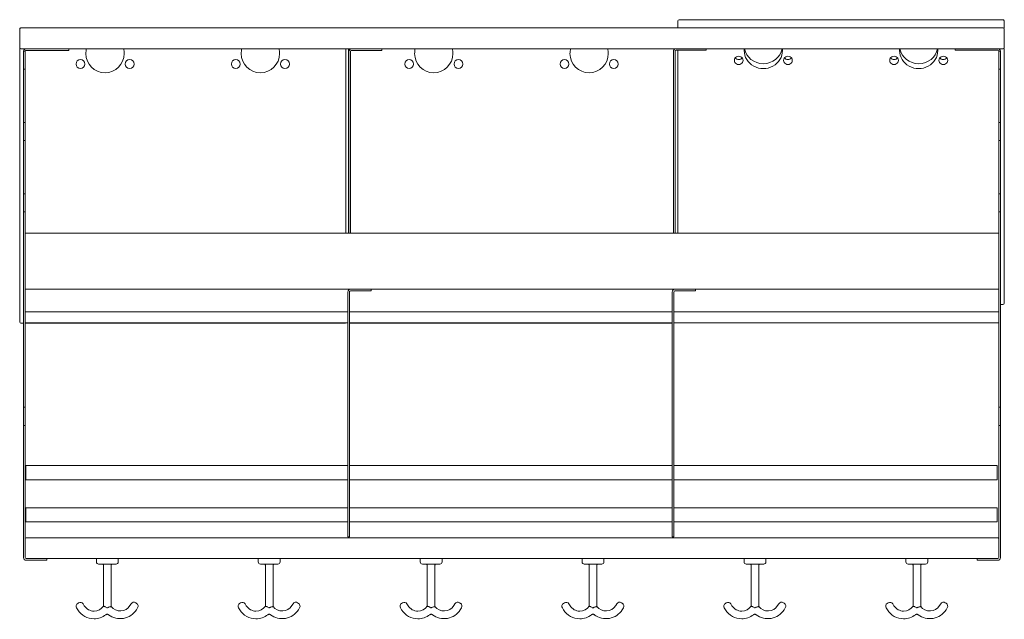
# Model space of a CAD drawing. Header units: millimetres. Extents: x -763 to 137, y -229 to 319.
import ezdxf

# ---------------------------------------------------------------- set-up
doc = ezdxf.new("R2010")
doc.units = ezdxf.units.MM

msp = doc.modelspace()

# ---------------------------------------------------------------- linework, layer by layer
at = {"color": 0, "linetype": 'Continuous', "lineweight": 0}
for p, q in [((-161.2, 312.52), (-161.2, 318.2)), ((-160.2, 319.2), (135.8, 319.2)), ((136.8, 318.2), (136.8, 312.52)), ((-762.93, 293.68), (-762.93, 310.68)), ((-761.93, 311.68), (136.07, 311.69)), ((-161.2, 311.69), (-161.2, 312.52)), ((136.8, 312.52), (136.8, 311.37)), ((137.07, 310.69), (137.07, 293.69)), ((-762.93, 42.68), (-762.93, 293.68)), ((-756.93, 292.68), (-761.93, 292.68)), ((-759.43, 288.56), (-759.43, 290.18)), ((-759.43, 288.56), (-759.43, 275.66)), ((-757.92, 290.3), (-759.41, 290.47)), ((-757.93, 288.56), (-757.93, 290.18)), ((-757.93, 288.56), (-757.93, 275.66)), ((-718.1, 292.68), (-756.93, 292.68)), ((-718.1, 291.18), (-756.93, 291.18)), ((92.24, 292.69), (-718.1, 292.68)), ((-718.1, 292.68), (-718.1, 291.18)), ((-464.93, 292.68), (-464.93, 124.18)), ((-462.43, 124.18), (-462.43, 292.68)), ((-461.93, 124.18), (-461.93, 290.18)), ((-460.43, 124.18), (-460.43, 290.18)), ((-441.93, 291.18), (-459.43, 291.18)), ((-441.93, 291.18), (-431.93, 291.18)), ((-431.93, 291.18), (-431.93, 292.68)), ((-165.43, 124.19), (-165.43, 290.19)), ((-164.43, 292.69), (-164.43, 292.19)), ((-163.93, 124.19), (-163.93, 290.19)), ((-145.43, 291.19), (-162.93, 291.19)), ((-161.2, 124.19), (-161.2, 291.19)), ((-145.43, 291.19), (-135.43, 291.19)), ((-135.43, 291.19), (-135.43, 292.69)), ((92.24, 292.69), (92.24, 291.19)), ((92.24, 292.69), (131.07, 292.69)), ((92.24, 291.19), (131.07, 291.19)), ((136.07, 292.69), (131.07, 292.69)), ((132.06, 290.3), (133.55, 290.48)), ((132.07, 288.56), (132.07, 290.19)), ((132.07, 288.56), (132.07, 275.66)), ((133.57, 288.56), (133.57, 290.19)), ((133.57, 288.56), (133.57, 275.66)), ((136.8, 293), (136.8, 59.92)), ((-759.43, 273.86), (-759.43, 275.66)), ((-759.43, 273.86), (-759.43, 225.26)), ((-759.43, 273.86), (-757.93, 273.86)), ((-757.93, 273.86), (-757.93, 275.66)), ((-757.93, 273.86), (-757.93, 225.26)), ((132.07, 273.86), (132.07, 275.66)), ((132.07, 273.86), (132.07, 225.26)), ((133.57, 273.86), (132.07, 273.86)), ((133.57, 273.86), (133.57, 275.66)), ((133.57, 273.86), (133.57, 225.26)), ((-759.43, 223.46), (-759.43, 225.26)), ((-759.43, 225.26), (-757.93, 225.26)), ((-757.93, 223.46), (-757.93, 225.26)), ((132.07, 223.46), (132.07, 225.26)), ((133.57, 225.26), (132.07, 225.26)), ((133.57, 223.46), (133.57, 225.26)), ((-759.43, 223.46), (-759.43, 210.56)), ((-757.93, 223.46), (-757.93, 210.56)), ((132.07, 223.46), (132.07, 210.56)), ((133.57, 223.46), (133.57, 210.56)), ((-759.43, 208.76), (-759.43, 210.56)), ((-759.43, 208.76), (-759.43, 160.16)), ((-759.43, 208.76), (-757.93, 208.76)), ((-757.93, 208.76), (-757.93, 210.56)), ((-757.93, 208.76), (-757.93, 160.16)), ((132.07, 208.76), (132.07, 210.56)), ((132.07, 208.76), (132.07, 160.16)), ((133.57, 208.76), (132.07, 208.76)), ((133.57, 208.76), (133.57, 210.56)), ((133.57, 208.76), (133.57, 160.16)), ((-759.43, 158.36), (-759.43, 160.16)), ((-759.43, 160.16), (-757.93, 160.16)), ((-759.43, 158.36), (-759.43, 145.46)), ((-757.93, 158.36), (-757.93, 160.16)), ((-757.93, 158.36), (-757.93, 145.46)), ((132.07, 158.36), (132.07, 160.16)), ((133.57, 160.16), (132.07, 160.16)), ((132.07, 158.36), (132.07, 145.46)), ((133.57, 158.36), (133.57, 160.16)), ((133.57, 158.36), (133.57, 145.46)), ((-759.43, 143.66), (-759.43, 145.46)), ((-757.93, 143.66), (-757.93, 145.46)), ((132.07, 143.66), (132.07, 145.46)), ((133.57, 143.66), (133.57, 145.46)), ((-759.43, 143.66), (-759.43, -35.14)), ((-759.43, 143.66), (-757.93, 143.66)), ((-757.93, 143.66), (-757.93, -35.14)), ((132.07, 143.66), (132.07, -35.14)), ((133.57, 143.66), (132.07, 143.66)), ((133.57, 143.66), (133.57, -35.14)), ((132.07, 124.19), (-757.93, 124.18)), ((-757.93, 124.18), (-757.93, 77.43)), ((132.07, 124.19), (132.07, 77.44)), ((-460.18, 72.93), (-757.93, 72.93)), ((-449.55, 72.93), (-460.18, 72.93)), ((-449.55, 72.93), (-446.17, 72.93)), ((-163.68, 72.94), (-446.17, 72.93)), ((-441.55, 71.43), (-441.55, 72.93)), ((-153.05, 72.94), (-163.68, 72.94)), ((-153.05, 72.94), (-149.67, 72.94)), ((132.07, 72.94), (-149.67, 72.94)), ((-145.05, 71.44), (-145.05, 72.94)), ((-462.93, 70.18), (-462.93, -151.44)), ((-461.43, 70.18), (-461.43, -151.44)), ((-449.55, 71.43), (-460.18, 71.43)), ((-449.55, 71.43), (-441.55, 71.43)), ((-166.43, 70.19), (-166.43, -151.44)), ((-164.93, 70.19), (-164.93, -151.44)), ((-153.05, 71.44), (-163.68, 71.44)), ((-153.05, 71.44), (-145.05, 71.44)), ((133.57, 58.92), (135.8, 58.92)), ((-462.93, 52.18), (-757.93, 52.18)), ((-166.43, 52.19), (-461.43, 52.18)), ((132.07, 52.19), (-164.93, 52.19)), ((-759.43, 41.68), (-761.93, 41.68)), ((-462.93, 42.18), (-757.93, 42.18)), ((-465.93, 41.68), (-757.93, 41.68)), ((-166.43, 42.19), (-461.43, 42.18)), ((-166.43, 41.69), (-461.43, 41.68)), ((132.07, 42.19), (-164.93, 42.19)), ((-759.43, -36.94), (-759.43, -35.14)), ((-759.43, -35.14), (-757.93, -35.14)), ((-757.93, -36.94), (-757.93, -35.14)), ((132.07, -36.94), (132.07, -35.14)), ((133.57, -35.14), (132.07, -35.14)), ((133.57, -36.94), (133.57, -35.14)), ((-759.43, -36.94), (-759.43, -49.84)), ((-757.93, -36.94), (-757.93, -49.84)), ((132.07, -36.94), (132.07, -49.84)), ((133.57, -36.94), (133.57, -49.84)), ((-759.43, -51.64), (-759.43, -49.84)), ((-759.43, -51.64), (-759.43, -172.47)), ((-759.43, -51.64), (-757.93, -51.64)), ((-757.93, -51.64), (-757.93, -49.84)), ((-757.93, -51.64), (-757.93, -172.47)), ((132.07, -51.64), (132.07, -49.84)), ((132.07, -51.64), (132.07, -172.47)), ((133.57, -51.64), (132.07, -51.64)), ((133.57, -51.64), (133.57, -49.84)), ((133.57, -51.64), (133.57, -172.47)), ((-757.43, -88.7), (-757.43, -99.24)), ((-462.93, -88.44), (-757.18, -88.45)), ((-166.43, -88.44), (-461.43, -88.44)), ((130.32, -88.44), (-164.93, -88.44)), ((130.57, -99.23), (130.57, -88.69)), ((-757.43, -99.24), (-757.43, -101.2)), ((-462.93, -101.44), (-757.18, -101.45)), ((-166.43, -101.44), (-461.43, -101.44)), ((130.32, -101.44), (-164.93, -101.44)), ((130.57, -101.19), (130.57, -99.23)), ((-757.43, -127.2), (-757.43, -133.52)), ((-757.43, -133.52), (-757.43, -139.7)), ((-462.93, -126.94), (-757.18, -126.95)), ((-166.43, -126.94), (-461.43, -126.94)), ((130.32, -126.94), (-164.93, -126.94)), ((130.57, -133.52), (130.57, -127.19)), ((130.57, -139.69), (130.57, -133.52)), ((-462.93, -139.94), (-757.18, -139.95)), ((-166.43, -139.94), (-461.43, -139.94)), ((130.32, -139.94), (-164.93, -139.94)), ((-462.93, -153.44), (-462.93, -151.44)), ((-461.43, -153.44), (-461.43, -151.44)), ((-166.43, -153.44), (-166.43, -151.44)), ((-164.93, -153.44), (-164.93, -151.44)), ((-756.93, -154.47), (131.07, -154.47)), ((-461.43, -153.44), (-462.93, -153.44)), ((-164.93, -153.44), (-166.43, -153.44)), ((-756.93, -173.47), (-738.1, -173.47)), ((-756.93, -174.97), (-738.1, -174.97)), ((-738.1, -174.97), (-738.1, -173.47)), ((112.25, -173.47), (-738.1, -173.47)), ((-692.85, -176.47), (-692.85, -173.47)), ((-690.85, -178.47), (-674.85, -178.47)), ((-686.35, -216.97), (-686.35, -179.47)), ((-679.35, -217.19), (-679.35, -179.47)), ((-672.85, -176.47), (-672.85, -173.47)), ((-544.85, -176.47), (-544.85, -173.47)), ((-542.85, -178.47), (-526.85, -178.47)), ((-538.35, -216.97), (-538.35, -179.47)), ((-531.35, -217.19), (-531.35, -179.47)), ((-524.85, -176.47), (-524.85, -173.47)), ((-396.85, -176.47), (-396.85, -173.47)), ((-394.85, -178.47), (-378.85, -178.47)), ((-390.35, -216.97), (-390.35, -179.47)), ((-383.35, -217.19), (-383.35, -179.47)), ((-376.85, -176.47), (-376.85, -173.47)), ((-248.85, -176.47), (-248.85, -173.47)), ((-246.85, -178.47), (-230.85, -178.47)), ((-242.35, -216.97), (-242.35, -179.47)), ((-235.35, -217.19), (-235.35, -179.47)), ((-228.85, -176.47), (-228.85, -173.47)), ((-100.85, -176.47), (-100.85, -173.47)), ((-98.85, -178.47), (-82.85, -178.47)), ((-94.35, -216.97), (-94.35, -179.47)), ((-87.35, -217.19), (-87.35, -179.47)), ((-80.85, -176.47), (-80.85, -173.47)), ((47.15, -176.47), (47.15, -173.47)), ((49.15, -178.47), (65.15, -178.47)), ((53.65, -216.97), (53.65, -179.47)), ((60.65, -217.19), (60.65, -179.47)), ((67.15, -176.47), (67.15, -173.47)), ((112.25, -174.97), (112.25, -173.47)), ((131.07, -173.47), (112.25, -173.47)), ((131.07, -174.97), (112.25, -174.97)), ((-709.06, -213.85), (-709.91, -214.37)), ((-703.87, -216.5), (-704.93, -214.81)), ((-662.11, -216.42), (-661.05, -214.73)), ((-656.06, -214.32), (-656.91, -213.78)), ((-561.06, -213.84), (-561.91, -214.37)), ((-555.87, -216.5), (-556.93, -214.81)), ((-514.11, -216.42), (-513.05, -214.73)), ((-508.06, -214.32), (-508.91, -213.78)), ((-413.06, -213.84), (-413.91, -214.37)), ((-407.87, -216.5), (-408.93, -214.81)), ((-366.11, -216.42), (-365.05, -214.72)), ((-360.06, -214.32), (-360.91, -213.78)), ((-265.06, -213.84), (-265.91, -214.37)), ((-259.87, -216.5), (-260.93, -214.81)), ((-218.11, -216.42), (-217.05, -214.72)), ((-212.06, -214.32), (-212.91, -213.78)), ((-117.06, -213.84), (-117.91, -214.37)), ((-111.87, -216.5), (-112.93, -214.81)), ((-70.11, -216.42), (-69.05, -214.72)), ((-64.06, -214.31), (-64.91, -213.78)), ((30.94, -213.84), (30.09, -214.37)), ((36.13, -216.5), (35.07, -214.8)), ((77.89, -216.42), (78.95, -214.72)), ((83.94, -214.31), (83.09, -213.78)), ((-709.81, -220.2), (-710.87, -218.51)), ((-684.73, -217.46), (-683.01, -218.55)), ((-683.14, -218.47), (-682.79, -218.47)), ((-656.19, -220.15), (-655.12, -218.45)), ((-561.81, -220.2), (-562.87, -218.51)), ((-536.73, -217.46), (-535.01, -218.55)), ((-535.14, -218.47), (-534.79, -218.47)), ((-508.19, -220.15), (-507.12, -218.45)), ((-413.81, -220.2), (-414.87, -218.51)), ((-388.73, -217.46), (-387.01, -218.55)), ((-387.14, -218.47), (-386.79, -218.47)), ((-360.19, -220.15), (-359.12, -218.45)), ((-265.81, -220.2), (-266.87, -218.5)), ((-240.73, -217.46), (-239.01, -218.55)), ((-239.14, -218.47), (-238.79, -218.47)), ((-212.19, -220.14), (-211.12, -218.45)), ((-117.81, -220.2), (-118.87, -218.5)), ((-92.73, -217.46), (-91.01, -218.55)), ((-91.14, -218.47), (-90.79, -218.47)), ((-64.19, -220.14), (-63.12, -218.45)), ((30.19, -220.2), (29.13, -218.5)), ((55.27, -217.45), (56.99, -218.55)), ((56.86, -218.47), (57.21, -218.47)), ((83.81, -220.14), (84.88, -218.45))]:
    msp.add_line(p, q, dxfattribs=at)
at = {"color": 0, "linetype": 'Continuous', "lineweight": 0, "extrusion": (2.20056e-16, -9.40395e-38, -1)}
for centre, radius, start, end in [((160.2, 318.2), 1, 359.99983, 89.99983), ((-135.8, 59.92), 1, 179.99983, 269.99983), ((757.18, -88.7), 0.25, 359.99983, 89.99983), ((-130.32, -139.69), 0.25, 179.99983, 269.99983)]:
    msp.add_arc(centre, radius, start, end, dxfattribs=at)
at = {"color": 0, "linetype": 'Continuous', "lineweight": 0, "extrusion": (2.20056e-16, 0, -1)}
for centre, radius, start, end in [((-135.8, 318.2), 1, 89.99983, 179.99983), ((757.18, -101.2), 0.25, 269.99983, 359.99983), ((757.18, -127.2), 0.25, 359.99983, 89.99983), ((-130.32, -127.19), 0.25, 89.99983, 179.99983), ((757.18, -139.7), 0.25, 269.99983, 359.99983)]:
    msp.add_arc(centre, radius, start, end, dxfattribs=at)
at = {"color": 0, "linetype": 'Continuous', "lineweight": 0}
for centre, radius, start, end in [((-761.93, 310.68), 1, 90.00017, 180.00017), ((136.07, 310.69), 1, 0.00017, 90.00017), ((-761.93, 293.68), 1, 180.00017, 270.00017), ((-756.93, 290.18), 2.5, 90.00017, 173.32511), ((-756.93, 290.18), 1, 90.00017, 173.32511), ((-684.93, 288.18), 17.5, 165.09957, 180.00017), ((-684.93, 288.18), 17.5, 180.00017, 0.00017), ((-684.93, 288.18), 17.5, 0.00017, 14.90077), ((-542.93, 288.18), 17.5, 165.09957, 180.00017), ((-542.93, 288.18), 17.5, 180.00017, 0.00017), ((-542.93, 288.18), 17.5, 0.00017, 14.90077), ((-384.43, 288.19), 17.5, 165.09957, 180.00017), ((-384.43, 288.19), 17.5, 180.00017, 0.00017), ((-384.43, 288.19), 17.5, 0.00017, 14.90077), ((-242.43, 288.19), 17.5, 165.09957, 180.00017), ((-242.43, 288.19), 17.5, 180.00017, 0.00017), ((-242.43, 288.19), 17.5, 0.00017, 14.90077), ((136.07, 293.69), 1, 270.00017, 0.00017), ((-707.43, 278.68), 4, 0.00017, 180.00017), ((-662.43, 278.68), 4, 0.00017, 180.00017), ((-565.43, 278.68), 4, 0.00017, 180.00017), ((-520.43, 278.68), 4, 0.00017, 180.00017), ((-406.93, 278.69), 4, 0.00017, 180.00017), ((-361.93, 278.69), 4, 0.00017, 180.00017), ((-264.93, 278.69), 4, 0.00017, 180.00017), ((-219.93, 278.69), 4, 0.00017, 180.00017), ((-707.43, 278.68), 4, 180.00017, 0.00017), ((-662.43, 278.68), 4, 180.00017, 0.00017), ((-565.43, 278.68), 4, 180.00017, 0.00017), ((-520.43, 278.68), 4, 180.00017, 0.00017), ((-406.93, 278.69), 4, 180.00017, 0.00017), ((-361.93, 278.69), 4, 180.00017, 0.00017), ((-264.93, 278.69), 4, 180.00017, 0.00017), ((-219.93, 278.69), 4, 180.00017, 0.00017), ((-460.18, 70.18), 2.75, 90.00017, 180.00017), ((-163.68, 70.19), 2.75, 90.00017, 180.00017), ((-460.18, 70.18), 1.25, 90.00017, 180.00017), ((-163.68, 70.19), 1.25, 90.00017, 180.00017), ((-761.93, 42.68), 1, 180.00017, 270.00017), ((-465.93, 42.68), 1, 270.00017, 330.00017), ((-165.43, 42.69), 1, 300.00017, 330.00017), ((-756.93, -172.47), 2.5, 180.00017, 270.00017), ((-756.93, -172.47), 1, 180.00017, 270.00017), ((-690.85, -176.47), 2, 180.00017, 270.00017), ((-678.35, -179.47), 1, 90.00017, 180.00017), ((-542.85, -176.47), 2, 180.00017, 270.00017), ((-530.35, -179.47), 1, 90.00017, 180.00017), ((-394.85, -176.47), 2, 180.00017, 270.00017), ((-382.35, -179.47), 1, 90.00017, 180.00017), ((-246.85, -176.47), 2, 180.00017, 270.00017), ((-234.35, -179.47), 1, 90.00017, 180.00017), ((-98.85, -176.47), 2, 180.00017, 270.00017), ((-86.35, -179.47), 1, 90.00017, 180.00017), ((49.15, -176.47), 2, 180.00017, 270.00017), ((61.65, -179.47), 1, 90.00017, 180.00017), ((-707.47, -216.39), 3, 31.90163, 121.90163), ((-657.66, -216.86), 3, 327.8238, 57.8238), ((-559.47, -216.39), 3, 31.90163, 121.90163), ((-509.66, -216.86), 3, 327.8238, 57.8238), ((-411.47, -216.39), 3, 31.90163, 121.90163), ((-361.66, -216.85), 3, 327.8238, 57.8238), ((-263.47, -216.39), 3, 31.90163, 121.90163), ((-213.66, -216.85), 3, 327.8238, 57.8238), ((-115.47, -216.39), 3, 31.90163, 121.90163), ((-65.66, -216.85), 3, 327.8238, 57.8238), ((32.53, -216.39), 3, 31.90163, 121.90163), ((82.34, -216.85), 3, 327.8238, 57.8238), ((-694.96, -210.96), 17.5, 211.90163, 270.00017), ((-694.96, -210.96), 10.5, 211.90163, 270.00017), ((-694.96, -210.96), 10.5, 270.00017, 325.069), ((-694.96, -210.96), 17.5, 270.00017, 308.21073), ((-546.96, -210.96), 17.5, 211.90163, 270.00017), ((-546.96, -210.96), 10.5, 211.90163, 270.00017), ((-546.96, -210.96), 10.5, 270.00017, 325.069), ((-546.96, -210.96), 17.5, 270.00017, 308.21073), ((-398.96, -210.96), 17.5, 211.90163, 270.00017), ((-398.96, -210.96), 10.5, 211.90163, 270.00017), ((-398.96, -210.96), 10.5, 270.00017, 325.069), ((-398.96, -210.96), 17.5, 270.00017, 308.21073), ((-250.96, -210.95), 17.5, 211.90163, 270.00017), ((-250.96, -210.95), 10.5, 211.90163, 270.00017), ((-250.96, -210.95), 10.5, 270.00017, 325.069), ((-250.96, -210.95), 17.5, 270.00017, 308.21073), ((-102.96, -210.95), 17.5, 211.90163, 270.00017), ((-102.96, -210.95), 10.5, 211.90163, 270.00017), ((-102.96, -210.95), 10.5, 270.00017, 325.069), ((-102.96, -210.95), 17.5, 270.00017, 308.21073), ((45.04, -210.95), 17.5, 211.90163, 270.00017), ((45.04, -210.95), 10.5, 211.90163, 270.00017), ((45.04, -210.95), 10.5, 270.00017, 325.069), ((45.04, -210.95), 17.5, 270.00017, 308.21073)]:
    msp.add_arc(centre, radius, start, end, dxfattribs=at)
at = {"color": 0, "linetype": 'Continuous', "lineweight": 0, "extrusion": (2.20056e-16, -1.69149e-31, -1)}
for centre in [(459.43, 290.18), (162.93, 290.19)]:
    msp.add_arc(centre, 2.5, 359.99983, 89.99983, dxfattribs=at)
at = {"color": 0, "linetype": 'Continuous', "lineweight": 0, "extrusion": (2.20056e-16, 1.23774e-31, -1)}
for centre in [(459.43, 290.18), (162.93, 290.19)]:
    msp.add_arc(centre, 1, 359.99983, 89.99983, dxfattribs=at)
at = {"color": 0, "linetype": 'Continuous', "lineweight": 0, "extrusion": (2.20056e-16, 7.48134e-32, -1)}
msp.add_arc((-131.07, 290.19), 2.5, 89.99983, 173.32477, dxfattribs=at)
at = {"color": 0, "linetype": 'Continuous', "lineweight": 0, "extrusion": (2.20056e-16, 1.88726e-31, -1)}
msp.add_arc((-131.07, 290.19), 1, 89.99983, 173.32477, dxfattribs=at)
at = {"color": 0, "linetype": 'Continuous', "lineweight": 0, "extrusion": (2.20056e-16, 9.40395e-38, -1)}
for centre, start, end in [((-130.32, -88.69), 89.99983, 179.99983), ((-130.32, -101.19), 179.99983, 269.99983)]:
    msp.add_arc(centre, 0.25, start, end, dxfattribs=at)
at = {"color": 0, "linetype": 'Continuous', "lineweight": 0, "extrusion": (2.20056e-16, -2.23404e-31, -1)}
for centre, radius, start, end in [((756.93, -155.47), 1, 359.99983, 89.99983), ((674.85, -176.47), 2, 179.99983, 269.99983), ((526.85, -176.47), 2, 179.99983, 269.99983), ((378.85, -176.47), 2, 179.99983, 269.99983), ((230.85, -176.47), 2, 179.99983, 269.99983), ((82.85, -176.47), 2, 179.99983, 269.99983), ((-65.15, -176.47), 2, 179.99983, 269.99983)]:
    msp.add_arc(centre, radius, start, end, dxfattribs=at)
at = {"color": 0, "linetype": 'Continuous', "lineweight": 0, "extrusion": (2.20056e-16, 1.92782e-31, -1)}
msp.add_arc((-131.07, -155.47), 1, 89.99983, 179.99983, dxfattribs=at)
at = {"color": 0, "linetype": 'Continuous', "lineweight": 0, "extrusion": (2.20056e-16, -3.69991e-31, -1)}
for centre in [(687.35, -179.47), (539.35, -179.47), (391.35, -179.47), (243.35, -179.47), (95.35, -179.47), (-52.65, -179.47)]:
    msp.add_arc(centre, 1, 89.99983, 179.99983, dxfattribs=at)
at = {"color": 0, "linetype": 'Continuous', "lineweight": 0, "extrusion": (2.20056e-16, -3.48798e-31, -1)}
msp.add_arc((-131.07, -172.47), 1, 179.99983, 269.99983, dxfattribs=at)
at = {"color": 0, "linetype": 'Continuous', "lineweight": 0, "extrusion": (2.20056e-16, 2.73816e-31, -1)}
msp.add_arc((-131.07, -172.47), 2.5, 179.99983, 269.99983, dxfattribs=at)
at = {"color": 0, "linetype": 'Continuous', "lineweight": 0, "extrusion": (2.20056e-16, 7.39557e-32, -1)}
for centre in [(708.32, -216.92), (560.32, -216.92), (412.32, -216.92), (264.32, -216.92), (116.32, -216.92), (-31.68, -216.92)]:
    msp.add_arc(centre, 3, 328.09837, 58.09837, dxfattribs=at)
at = {"color": 0, "linetype": 'Continuous', "lineweight": 0, "extrusion": (2.20056e-16, -2.95823e-31, -1)}
for centre in [(658.51, -216.32), (510.51, -216.32), (362.51, -216.32), (214.51, -216.32), (66.51, -216.32), (-81.49, -216.32)]:
    msp.add_arc(centre, 3, 32.1762, 122.1762, dxfattribs=at)
at = {"color": 0, "linetype": 'Continuous', "lineweight": 0, "extrusion": (2.20056e-16, -7.39557e-32, -1)}
for centre in [(671, -210.83), (523, -210.83), (375, -210.83), (227, -210.83), (79, -210.83), (-69, -210.82)]:
    msp.add_arc(centre, 17.5, 212.1762, 307.59422, dxfattribs=at)
at = {"color": 0, "linetype": 'Continuous', "lineweight": 0, "extrusion": (2.20056e-16, 1.2326e-31, -1)}
for centre in [(671, -210.83), (523, -210.83), (375, -210.83), (227, -210.83), (79, -210.83), (-69, -210.82)]:
    msp.add_arc(centre, 10.5, 212.1762, 322.6756, dxfattribs=at)
at = {"color": 0, "linetype": 'Continuous', "lineweight": 0}
for centre, major_axis, start_param, end_param in [((-83.2, 290.98), (-17.5, 0), -0.103683, 0), ((-83.2, 290.98), (-17.5, 0), 0, 3.141593), ((-83.2, 295.49), (-17.5, 0), 0.170776, 2.970817), ((-83.2, 290.98), (17.5, 0), 0, 0.103683), ((58.8, 290.98), (-17.5, 0), -0.103683, 0), ((58.8, 290.98), (-17.5, 0), 0, 3.141593), ((58.8, 295.49), (-17.5, 0), 0.170776, 2.970817), ((58.8, 290.98), (17.5, 0), 0, 0.103683), ((-105.7, 282.02), (4, 0), 0, 3.141593), ((-105.7, 282.02), (-4, 0), 0, 3.141593), ((-105.7, 286.53), (4, 0), -2.500392, -0.641201), ((-60.7, 282.02), (4, 0), 0, 3.141593), ((-60.7, 282.02), (-4, 0), 0, 3.141593), ((-60.7, 286.54), (4, 0), -2.500392, -0.641201), ((36.3, 282.03), (4, 0), 0, 3.141593), ((36.3, 282.03), (-4, 0), 0, 3.141593), ((36.3, 286.54), (4, 0), -2.500392, -0.641201), ((81.3, 282.03), (4, 0), 0, 3.141593), ((81.3, 282.03), (-4, 0), 0, 3.141593), ((81.3, 286.54), (4, 0), -2.500392, -0.641201)]:
    msp.add_ellipse(centre, major_axis=major_axis, ratio=0.942539, start_param=start_param, end_param=end_param, dxfattribs=at)
for points, knots in [([(-759.41, 290.47), (-759.41, 290.47), (-759.41, 290.47), (-759.41, 290.47), (-759.41, 290.47), (-759.41, 290.46), (-759.41, 290.46), (-759.41, 290.46), (-759.41, 290.46), (-759.41, 290.46), (-759.41, 290.46), (-759.41, 290.46), (-759.41, 290.46), (-759.41, 290.46), (-759.41, 290.46), (-759.41, 290.46), (-759.42, 290.44), (-759.42, 290.43), (-759.42, 290.4), (-759.42, 290.39), (-759.42, 290.38), (-759.42, 290.36), (-759.42, 290.35), (-759.42, 290.34), (-759.42, 290.34), (-759.43, 290.33), (-759.43, 290.32), (-759.43, 290.31), (-759.43, 290.28), (-759.43, 290.24), (-759.43, 290.18)], [0, 0, 0, 0, 0.125, 0.125, 0.125, 0.1875, 0.1875, 0.1875, 0.21875, 0.21875, 0.21875, 0.234375, 0.234375, 0.234375, 0.25, 0.25, 0.25, 0.5, 0.5, 0.5, 0.625, 0.625, 0.625, 0.6875, 0.6875, 0.6875, 0.75, 0.75, 0.75, 1, 1, 1, 1]), ([(-757.92, 290.3), (-757.92, 290.3), (-757.92, 290.29), (-757.93, 290.25), (-757.93, 290.22), (-757.93, 290.18)], [-0.08985016, -0.08985016, -0.08985016, -0.08985016, -0.04065646, -0.04065646, 0, 0, 0, 0]), ([(132.06, 290.3), (132.06, 290.3), (132.06, 290.3), (132.07, 290.25), (132.07, 290.23), (132.07, 290.19)], [-0.08985016, -0.08985016, -0.08985016, -0.08985016, -0.04065646, -0.04065646, 0, 0, 0, 0]), ([(133.55, 290.48), (133.55, 290.47), (133.56, 290.46), (133.56, 290.39), (133.56, 290.38), (133.57, 290.33), (133.57, 290.31), (133.57, 290.26), (133.57, 290.22), (133.57, 290.19)], [-0.05871465, -0.05871465, -0.05871465, -0.05871465, -0.03319746, -0.03319746, -0.02784759, -0.02784759, -0.01745337, -0.01745337, 0, 0, 0, 0]), ([(-684.73, -217.46), (-684.97, -217.39), (-685.18, -217.32), (-685.69, -217.17), (-685.94, -217.1), (-686.27, -216.99), (-686.35, -216.97), (-686.35, -216.97)], [-0.9185196, -0.9185196, -0.9185196, -0.9185196, -0.8325319, -0.8325319, -0.6932043, -0.6932043, -0.5617574, -0.5617574, -0.5617574, -0.5617574]), ([(-681.67, -224.69), (-681.85, -224.56), (-682.04, -224.46), (-682.45, -224.32), (-682.67, -224.28), (-683.1, -224.28), (-683.32, -224.31), (-683.75, -224.45), (-683.95, -224.57), (-684.13, -224.71)], [0, 0, 0, 0, 0.648179, 0.648179, 1.298356, 1.298356, 1.948461, 1.948461, 2.634025, 2.634025, 2.634025, 2.634025]), ([(-683.01, -218.55), (-682.98, -218.57), (-682.95, -218.59), (-682.9, -218.62), (-682.87, -218.64), (-682.84, -218.66)], [-0.02015941, -0.02015941, -0.02015941, -0.02015941, -0.01007915, -0.01007915, 0, 0, 0, 0]), ([(-679.35, -217.19), (-679.35, -217.19), (-679.35, -217.19), (-679.35, -217.19), (-679.43, -217.22), (-679.75, -217.33), (-679.99, -217.41), (-680.6, -217.61), (-680.98, -217.72), (-681.62, -217.92), (-681.86, -217.99), (-682.34, -218.14), (-682.59, -218.21), (-682.84, -218.28), (-682.85, -218.28), (-682.85, -218.28)], [-0.5634467, -0.5634467, -0.5634467, -0.5634467, -0.561027, -0.561027, -0.4308715, -0.4308715, -0.2968406, -0.2968406, -0.1554636, -0.1554636, -0.0777901, -0.0777901, 0, 0, 0.0009241, 0.0009241, 0.0009241, 0.0009241]), ([(-536.73, -217.46), (-536.97, -217.39), (-537.18, -217.32), (-537.69, -217.17), (-537.94, -217.09), (-538.27, -216.99), (-538.35, -216.97), (-538.35, -216.97)], [-0.9185196, -0.9185196, -0.9185196, -0.9185196, -0.8325319, -0.8325319, -0.6932043, -0.6932043, -0.5617574, -0.5617574, -0.5617574, -0.5617574]), ([(-533.67, -224.69), (-533.85, -224.56), (-534.04, -224.46), (-534.45, -224.32), (-534.67, -224.28), (-535.1, -224.28), (-535.32, -224.31), (-535.75, -224.45), (-535.95, -224.56), (-536.13, -224.71)], [0, 0, 0, 0, 0.648179, 0.648179, 1.298356, 1.298356, 1.948461, 1.948461, 2.634025, 2.634025, 2.634025, 2.634025]), ([(-535.01, -218.55), (-534.98, -218.57), (-534.95, -218.59), (-534.9, -218.62), (-534.87, -218.64), (-534.84, -218.66)], [-0.02015941, -0.02015941, -0.02015941, -0.02015941, -0.01007915, -0.01007915, 0, 0, 0, 0]), ([(-531.35, -217.19), (-531.35, -217.19), (-531.35, -217.19), (-531.35, -217.19), (-531.43, -217.22), (-531.75, -217.33), (-531.99, -217.41), (-532.6, -217.6), (-532.98, -217.72), (-533.62, -217.92), (-533.86, -217.99), (-534.34, -218.13), (-534.59, -218.21), (-534.84, -218.28), (-534.85, -218.28), (-534.85, -218.28)], [-0.5634467, -0.5634467, -0.5634467, -0.5634467, -0.561027, -0.561027, -0.4308715, -0.4308715, -0.2968406, -0.2968406, -0.1554636, -0.1554636, -0.0777901, -0.0777901, 0, 0, 0.0009241, 0.0009241, 0.0009241, 0.0009241]), ([(-388.73, -217.46), (-388.97, -217.39), (-389.18, -217.32), (-389.69, -217.17), (-389.94, -217.09), (-390.27, -216.99), (-390.35, -216.97), (-390.35, -216.97)], [-0.9185196, -0.9185196, -0.9185196, -0.9185196, -0.8325319, -0.8325319, -0.6932043, -0.6932043, -0.5617574, -0.5617574, -0.5617574, -0.5617574]), ([(-385.67, -224.69), (-385.85, -224.56), (-386.04, -224.46), (-386.45, -224.31), (-386.67, -224.28), (-387.1, -224.28), (-387.32, -224.31), (-387.75, -224.45), (-387.95, -224.56), (-388.13, -224.71)], [0, 0, 0, 0, 0.648179, 0.648179, 1.298356, 1.298356, 1.948461, 1.948461, 2.634025, 2.634025, 2.634025, 2.634025]), ([(-387.01, -218.55), (-386.98, -218.57), (-386.95, -218.59), (-386.9, -218.62), (-386.87, -218.64), (-386.84, -218.66)], [-0.02015941, -0.02015941, -0.02015941, -0.02015941, -0.01007915, -0.01007915, 0, 0, 0, 0]), ([(-383.35, -217.19), (-383.35, -217.19), (-383.35, -217.19), (-383.35, -217.19), (-383.43, -217.22), (-383.75, -217.33), (-383.99, -217.41), (-384.6, -217.6), (-384.98, -217.72), (-385.62, -217.92), (-385.86, -217.99), (-386.34, -218.13), (-386.59, -218.21), (-386.84, -218.28), (-386.85, -218.28), (-386.85, -218.28)], [-0.5634467, -0.5634467, -0.5634467, -0.5634467, -0.561027, -0.561027, -0.4308715, -0.4308715, -0.2968406, -0.2968406, -0.1554636, -0.1554636, -0.0777901, -0.0777901, 0, 0, 0.0009241, 0.0009241, 0.0009241, 0.0009241]), ([(-240.73, -217.46), (-240.97, -217.39), (-241.18, -217.32), (-241.69, -217.17), (-241.94, -217.09), (-242.27, -216.99), (-242.35, -216.97), (-242.35, -216.97)], [-0.9185196, -0.9185196, -0.9185196, -0.9185196, -0.8325319, -0.8325319, -0.6932043, -0.6932043, -0.5617574, -0.5617574, -0.5617574, -0.5617574]), ([(-237.67, -224.69), (-237.85, -224.56), (-238.04, -224.46), (-238.45, -224.31), (-238.67, -224.28), (-239.1, -224.28), (-239.32, -224.31), (-239.75, -224.45), (-239.95, -224.56), (-240.13, -224.71)], [0, 0, 0, 0, 0.648179, 0.648179, 1.298356, 1.298356, 1.948461, 1.948461, 2.634025, 2.634025, 2.634025, 2.634025]), ([(-239.01, -218.55), (-238.98, -218.57), (-238.95, -218.59), (-238.9, -218.62), (-238.87, -218.64), (-238.84, -218.66)], [-0.02015941, -0.02015941, -0.02015941, -0.02015941, -0.01007915, -0.01007915, 0, 0, 0, 0]), ([(-235.35, -217.19), (-235.35, -217.19), (-235.35, -217.19), (-235.35, -217.19), (-235.43, -217.22), (-235.75, -217.33), (-235.99, -217.41), (-236.6, -217.6), (-236.98, -217.72), (-237.62, -217.92), (-237.86, -217.99), (-238.34, -218.13), (-238.59, -218.21), (-238.84, -218.28), (-238.85, -218.28), (-238.85, -218.28)], [-0.5634467, -0.5634467, -0.5634467, -0.5634467, -0.561027, -0.561027, -0.4308715, -0.4308715, -0.2968406, -0.2968406, -0.1554636, -0.1554636, -0.0777901, -0.0777901, 0, 0, 0.0009241, 0.0009241, 0.0009241, 0.0009241]), ([(-92.73, -217.46), (-92.97, -217.39), (-93.18, -217.32), (-93.69, -217.17), (-93.94, -217.09), (-94.27, -216.99), (-94.35, -216.97), (-94.35, -216.97)], [-0.9185196, -0.9185196, -0.9185196, -0.9185196, -0.8325319, -0.8325319, -0.6932043, -0.6932043, -0.5617574, -0.5617574, -0.5617574, -0.5617574]), ([(-89.67, -224.69), (-89.85, -224.56), (-90.04, -224.45), (-90.45, -224.31), (-90.67, -224.28), (-91.1, -224.28), (-91.32, -224.31), (-91.75, -224.45), (-91.95, -224.56), (-92.13, -224.7)], [0, 0, 0, 0, 0.648179, 0.648179, 1.298356, 1.298356, 1.948461, 1.948461, 2.634025, 2.634025, 2.634025, 2.634025]), ([(-91.01, -218.55), (-90.98, -218.57), (-90.95, -218.59), (-90.9, -218.62), (-90.87, -218.64), (-90.84, -218.66)], [-0.02015941, -0.02015941, -0.02015941, -0.02015941, -0.01007915, -0.01007915, 0, 0, 0, 0]), ([(-87.35, -217.19), (-87.35, -217.19), (-87.35, -217.19), (-87.35, -217.19), (-87.43, -217.22), (-87.75, -217.33), (-87.99, -217.41), (-88.6, -217.6), (-88.98, -217.72), (-89.62, -217.92), (-89.86, -217.99), (-90.34, -218.13), (-90.59, -218.21), (-90.84, -218.28), (-90.85, -218.28), (-90.85, -218.28)], [-0.5634467, -0.5634467, -0.5634467, -0.5634467, -0.561027, -0.561027, -0.4308715, -0.4308715, -0.2968406, -0.2968406, -0.1554636, -0.1554636, -0.0777901, -0.0777901, 0, 0, 0.0009241, 0.0009241, 0.0009241, 0.0009241]), ([(55.27, -217.45), (55.03, -217.39), (54.82, -217.32), (54.31, -217.17), (54.06, -217.09), (53.73, -216.99), (53.65, -216.97), (53.65, -216.97)], [-0.9185196, -0.9185196, -0.9185196, -0.9185196, -0.8325319, -0.8325319, -0.6932043, -0.6932043, -0.5617574, -0.5617574, -0.5617574, -0.5617574]), ([(58.33, -224.69), (58.15, -224.56), (57.96, -224.45), (57.55, -224.31), (57.33, -224.28), (56.9, -224.27), (56.68, -224.31), (56.25, -224.45), (56.05, -224.56), (55.87, -224.7)], [0, 0, 0, 0, 0.648179, 0.648179, 1.298356, 1.298356, 1.948461, 1.948461, 2.634025, 2.634025, 2.634025, 2.634025]), ([(56.99, -218.55), (57.02, -218.57), (57.05, -218.58), (57.1, -218.62), (57.13, -218.64), (57.16, -218.66)], [-0.02015941, -0.02015941, -0.02015941, -0.02015941, -0.01007915, -0.01007915, 0, 0, 0, 0]), ([(60.65, -217.19), (60.65, -217.19), (60.65, -217.19), (60.65, -217.19), (60.57, -217.22), (60.25, -217.33), (60.01, -217.41), (59.4, -217.6), (59.02, -217.72), (58.38, -217.92), (58.14, -217.99), (57.66, -218.13), (57.41, -218.21), (57.16, -218.28), (57.15, -218.28), (57.15, -218.28)], [-0.5634467, -0.5634467, -0.5634467, -0.5634467, -0.561027, -0.561027, -0.4308715, -0.4308715, -0.2968406, -0.2968406, -0.1554636, -0.1554636, -0.0777901, -0.0777901, 0, 0, 0.0009241, 0.0009241, 0.0009241, 0.0009241])]:
    msp.add_open_spline(points, degree=3, knots=knots, dxfattribs=at)

doc.saveas('drawing.dxf')
